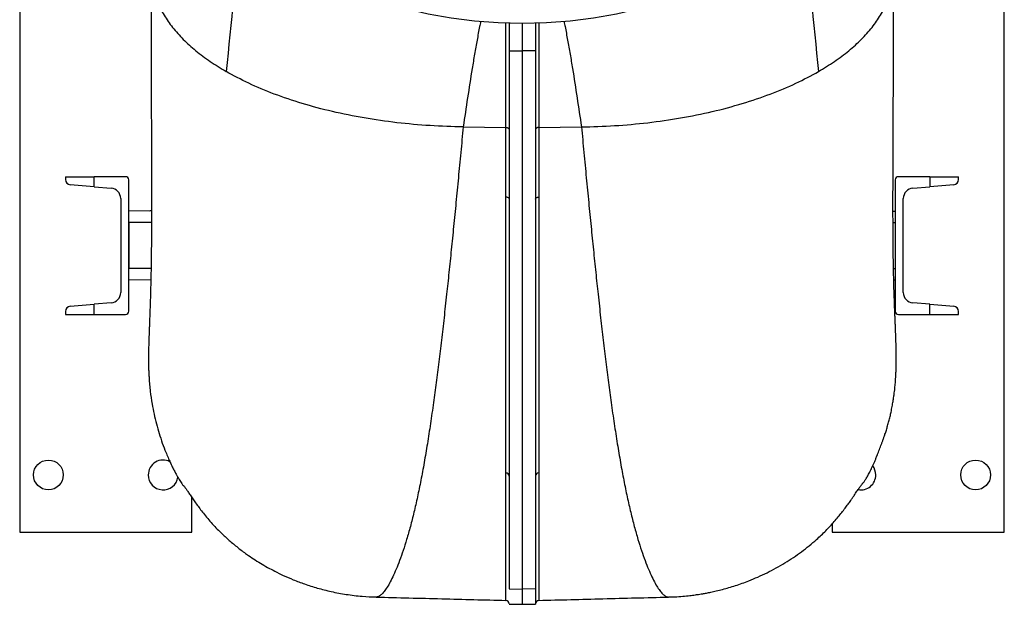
# Model space of a CAD drawing. Header units: millimetres. Extents: x 349 to 3491, y 932 to 2695.
# Tile 1 of 12: x 349 to 1207, y 932 to 1442. Entities that reach past the tile are written whole.
import ezdxf

# ---------------------------------------------------------------- set-up
doc = ezdxf.new("R2010")
doc.units = ezdxf.units.MM

msp = doc.modelspace()

# ---------------------------------------------------------------- linework, layer by layer
at = {"color": 7, "linetype": 'Continuous', "lineweight": 25}
for p, q in [((349.08, 2695.01), (349.08, 995.01)), ((1207.08, 995.01), (1207.08, 1453.51)), ((775.58, 1438.67), (775.58, 1414.69)), ((787.08, 1438.51), (787.08, 1414.59)), ((798.58, 1438.67), (798.58, 1414.69)), ((775.58, 1414.69), (787.08, 1414.59)), ((775.58, 1414.69), (775.58, 1285.45)), ((798.58, 1414.69), (787.08, 1414.59)), ((787.08, 1414.59), (787.08, 945.49)), ((798.58, 1414.69), (798.58, 1285.44)), ((735.54, 1348.4), (772.65, 1347.93)), ((801.5, 1347.93), (838.61, 1348.4)), ((389.08, 1305.01), (389.08, 1302.46)), ((389.08, 1305.01), (414.08, 1305.01)), ((414.08, 1296.22), (414.08, 1305.01)), ((441.38, 1305.01), (414.08, 1305.01)), ((1142.08, 1305.01), (1114.78, 1305.01)), ((1142.08, 1305.01), (1142.08, 1296.22)), ((1142.08, 1305.01), (1167.08, 1305.01)), ((1167.08, 1302.46), (1167.08, 1305.01)), ((414.08, 1296.22), (393.2, 1297.97)), ((414.08, 1296.22), (428.83, 1294.97)), ((444.08, 1187.71), (444.08, 1302.31)), ((1112.08, 1302.31), (1112.08, 1187.71)), ((1127.32, 1294.97), (1142.08, 1296.22)), ((1162.95, 1297.97), (1142.08, 1296.22)), ((437.08, 1286.01), (437.08, 1204.01)), ((775.58, 1285.45), (775.58, 1044)), ((798.58, 1285.44), (798.58, 1044.06)), ((1119.08, 1204.01), (1119.08, 1286.01)), ((463.94, 1275.35), (444.08, 1275.01)), ((1110.08, 1275.04), (1112.08, 1275.01)), ((444.08, 1265.01), (444.08, 1225.01)), ((1112.08, 1265.01), (1112.08, 1225.01)), ((463.34, 1214.67), (444.08, 1215.01)), ((1110.74, 1214.98), (1112.08, 1215.01)), ((393.2, 1192.04), (414.08, 1193.79)), ((428.83, 1195.04), (414.08, 1193.79)), ((414.08, 1185.01), (414.08, 1193.79)), ((1142.08, 1193.79), (1127.32, 1195.04)), ((1142.08, 1185.01), (1142.08, 1193.79)), ((1142.08, 1193.79), (1162.95, 1192.04)), ((389.08, 1187.55), (389.08, 1185.01)), ((389.08, 1185.01), (414.08, 1185.01)), ((414.08, 1185.01), (441.38, 1185.01)), ((1114.78, 1185.01), (1142.08, 1185.01)), ((1142.08, 1185.01), (1167.08, 1185.01)), ((1167.08, 1185.01), (1167.08, 1187.55)), ((775.58, 1044), (775.58, 945.69)), ((798.58, 1044.06), (798.58, 945.69)), ((499.08, 995.01), (499.08, 1025.37)), ((1057.08, 1002.34), (1057.08, 995.01)), ((349.08, 995.01), (499.08, 995.01)), ((1057.08, 995.01), (1207.08, 995.01)), ((775.58, 945.69), (787.08, 945.49)), ((798.58, 945.69), (787.08, 945.49)), ((787.08, 945.49), (787.08, 932.24)), ((798.58, 945.69), (798.58, 932.44)), ((775.58, 932.44), (787.08, 932.24)), ((787.08, 932.24), (798.58, 932.44))]:
    msp.add_line(p, q, dxfattribs=at)
at = {"color": 1, "linetype": 'Continuous', "lineweight": 25}
for p, q in [((463.92, 1265.01), (444.08, 1265.01)), ((1110.1, 1265.01), (1112.08, 1265.01)), ((463.55, 1225.01), (444.08, 1225.01)), ((1110.51, 1225.01), (1112.08, 1225.01))]:
    msp.add_line(p, q, dxfattribs=at)
at = {"color": 1, "linetype": 'Continuous', "lineweight": 25, "flags": 128}
msp.add_lwpolyline([(801.45, 1438.93), (801.44, 1432.06), (801.4, 1422.2), (801.35, 1403.56), (801.37, 1384.77), (801.43, 1366.23), (801.5, 1347.93), (801.5, 1347.93), (801.5, 1347.93)], dxfattribs=at)
at = {"color": 7, "linetype": 'Continuous', "lineweight": 25, "flags": 128}
for points in [[(772.65, 1287.35), (773.23, 1287.3), (773.78, 1287.19), (774.28, 1287.01), (774.73, 1286.77), (775.09, 1286.49), (775.36, 1286.17), (775.52, 1285.82), (775.58, 1285.45)], [(798.58, 1285.44), (798.63, 1285.8), (798.8, 1286.15), (799.07, 1286.48), (799.43, 1286.76), (799.87, 1287), (800.38, 1287.18), (800.93, 1287.29), (801.5, 1287.33)]]:
    msp.add_lwpolyline(points, dxfattribs=at)
at = {"color": 7, "linetype": 'Continuous', "lineweight": 25}
for centre, radius in [((787.08, 1845.01), 406.5), ((374.08, 1045.01), 13), ((1182.08, 1045.01), 13)]:
    msp.add_circle(centre, radius, dxfattribs=at)
for centre, radius, start, end in [((441.38, 1302.31), 2.7, 0, 90), ((1114.78, 1302.31), 2.7, 90, 180), ((393.58, 1302.46), 4.5, 180, 265.18773), ((1162.58, 1302.46), 4.5, 274.81227, 0), ((428.08, 1286.01), 9, 0, 85.18773), ((1128.08, 1286.01), 9, 94.81227, 180), ((462.22, 1280.32), 5, 271, 290.32444), ((428.08, 1204.01), 9, 274.81227, 0), ((1128.08, 1204.01), 9, 180, 265.18773), ((393.58, 1187.55), 4.5, 94.81227, 180), ((441.38, 1187.71), 2.7, 270, 0), ((1114.78, 1187.71), 2.7, 180, 270), ((1162.58, 1187.55), 4.5, 0, 85.18773), ((474.08, 1045.01), 13, 62.66141, 180), ((1082.08, 1045.01), 13, 0, 37.3335), ((474.08, 1045.01), 13, 180, 351.30221), ((772.75, 1043.83), 2.84, 3.52609, 91.87006), ((801.41, 1043.88), 2.84, 88.13061, 176.47192), ((1082.08, 1045.01), 13, 259.65165, 0), ((772.58, 932.65), 3, 0, 88.62977), ((801.58, 932.65), 3, 91.67078, 180)]:
    msp.add_arc(centre, radius, start, end, dxfattribs=at)
for points in [[(539.65, 1520.4), (538.55, 1484.1), (533.03, 1438.8), (529.05, 1396.7)], [(1034.51, 1520.4), (1035.61, 1484.1), (1041.13, 1438.8), (1045.11, 1396.7)], [(772.65, 1347.93), (772.65, 1347.93), (772.66, 1347.93), (772.66, 1347.93)], [(801.5, 1347.93), (801.5, 1347.93), (801.5, 1347.93), (801.5, 1347.93)]]:
    msp.add_open_spline(points, degree=3, dxfattribs=at)
for points, knots in [([(463.8, 1484.31), (463.75, 1478.86), (463.67, 1468.24), (463.65, 1452.98), (463.64, 1438.88), (463.64, 1425.93), (463.65, 1414.12), (463.67, 1404.08), (463.69, 1395.64), (463.7, 1388.51), (463.72, 1381.65), (463.74, 1374.83), (463.75, 1367.94), (463.78, 1358.81), (463.82, 1347.45), (463.86, 1333.96), (463.9, 1320.41), (463.93, 1307.89), (463.94, 1296.55), (463.95, 1286.63), (463.95, 1277.44), (463.93, 1268.68), (463.9, 1260.42), (463.86, 1252.68), (463.81, 1245.79), (463.76, 1239.53), (463.69, 1234.07), (463.62, 1229.17), (463.55, 1224.76), (463.47, 1220.38), (463.38, 1215.91), (463.27, 1211.27), (463.14, 1206.46), (463, 1201.53), (462.85, 1196.6), (462.69, 1191.89), (462.54, 1187.56), (462.4, 1183.65), (462.27, 1180.11), (462.15, 1176.73), (462.04, 1173.98), (461.96, 1171.77), (461.9, 1170.15), (461.84, 1168.63), (461.8, 1167.26), (461.75, 1166.01), (461.71, 1164.8), (461.67, 1163.56), (461.62, 1162.23), (461.57, 1160.72), (461.52, 1158.87), (461.46, 1156.69), (461.41, 1154.36), (461.35, 1151.67), (461.32, 1148.4), (461.31, 1144.69), (461.35, 1140.74), (461.45, 1136.91), (461.6, 1133.25), (461.79, 1129.85), (462.01, 1126.7), (462.25, 1123.81), (462.54, 1120.8), (463.16, 1115.24), (464.23, 1107.74), (466.07, 1098.23), (468.12, 1089.63), (470.52, 1081.18), (473.27, 1072.91), (475.97, 1065.8), (478.34, 1060.16), (480.24, 1055.94), (482.06, 1052.13), (483.77, 1048.74), (485.35, 1045.75), (486.78, 1043.17), (488.05, 1040.99), (489.27, 1039), (490.34, 1037.37), (491.19, 1036.26), (491.48, 1036.08), (491.74, 1035.9), (492.01, 1035.6), (492.37, 1035.16), (492.82, 1034.55), (493.37, 1033.77), (494.02, 1032.83), (494.78, 1031.72), (495.63, 1030.45), (496.58, 1029.04), (497.62, 1027.5), (498.77, 1025.81), (500.39, 1023.46), (502.55, 1020.39), (505.32, 1016.59), (508.48, 1012.46), (512.05, 1008.03), (515.85, 1003.58), (520.03, 999.04), (525.19, 993.81), (531.4, 988.05), (538.86, 981.84), (546.01, 976.48), (552.69, 971.92), (558.78, 968.07), (565.01, 964.45), (571.69, 960.87), (579.13, 957.24), (587.76, 953.48), (597.63, 949.75), (608.67, 946.25), (620.79, 943.18), (633.85, 940.76), (646.92, 939.13), (655.62, 938.8), (659.67, 938.65)], [0, 0, 0, 0, 0.018574, 0.036118, 0.052615, 0.06804, 0.082379, 0.095618, 0.105245, 0.114186, 0.122922, 0.131855, 0.140985, 0.150311, 0.168651, 0.187691, 0.207423, 0.227841, 0.244356, 0.260522, 0.275842, 0.290321, 0.305812, 0.320222, 0.333558, 0.345895, 0.358132, 0.367865, 0.377705, 0.38766, 0.39816, 0.409474, 0.42161, 0.434578, 0.448386, 0.462258, 0.475389, 0.48756, 0.499006, 0.50995, 0.521461, 0.527265, 0.53321, 0.538786, 0.543787, 0.548211, 0.552692, 0.556864, 0.561616, 0.567028, 0.573421, 0.58084, 0.589296, 0.598076, 0.606939, 0.615928, 0.62478, 0.632734, 0.639756, 0.645862, 0.650478, 0.654456, 0.657888, 0.661171, 0.673925, 0.683711, 0.693149, 0.702269, 0.71111, 0.719697, 0.724763, 0.729561, 0.734139, 0.73855, 0.742855, 0.747118, 0.751403, 0.755775, 0.761836, 0.768275, 0.775181, 0.777659, 0.779862, 0.781813, 0.783548, 0.785112, 0.786571, 0.788002, 0.789488, 0.791104, 0.792908, 0.794943, 0.797239, 0.80184, 0.80734, 0.813784, 0.821201, 0.829565, 0.837974, 0.846082, 0.858107, 0.869453, 0.880172, 0.887842, 0.895234, 0.902391, 0.909452, 0.917496, 0.926767, 0.937178, 0.948626, 0.960994, 0.974157, 0.987979, 1, 1, 1, 1]), ([(463.97, 1478.91), (464.23, 1475.23), (464.81, 1471.54), (466.6, 1464.14), (467.82, 1460.45), (470.89, 1453.09), (472.75, 1449.44), (477.09, 1442.2), (479.58, 1438.62), (485.16, 1431.58), (488.26, 1428.12), (495.02, 1421.35), (498.68, 1418.03), (506.53, 1411.6), (510.71, 1408.47), (519.55, 1402.42), (524.2, 1399.5), (529.05, 1396.7)], [0, 0, 0, 0, 0.125, 0.125, 0.25, 0.25, 0.375, 0.375, 0.5, 0.5, 0.625, 0.625, 0.75, 0.75, 0.875, 0.875, 1, 1, 1, 1]), ([(914.49, 938.62), (916.35, 938.67), (920.54, 938.79), (926.71, 939.24), (932.65, 939.84), (937.51, 940.46), (941.25, 941.02), (944.45, 941.55), (947.68, 942.13), (951.61, 942.91), (956.29, 943.95), (961.56, 945.25), (967.16, 946.81), (972.87, 948.57), (978.65, 950.54), (985.17, 952.99), (992.43, 956.03), (1000.35, 959.74), (1008.21, 963.84), (1015.92, 968.32), (1023.34, 973.08), (1030.45, 978.11), (1037.23, 983.37), (1042.92, 988.21), (1047.66, 992.58), (1051.6, 996.45), (1055.39, 1000.41), (1058.93, 1004.36), (1062.21, 1008.25), (1065.34, 1012.15), (1068.19, 1015.85), (1070.76, 1019.33), (1072.93, 1022.35), (1074.72, 1024.91), (1076.17, 1027.01), (1077.49, 1028.95), (1078.69, 1030.73), (1079.78, 1032.34), (1080.74, 1033.76), (1081.58, 1034.98), (1082.29, 1036), (1082.89, 1036.83), (1083.51, 1037.63), (1083.97, 1038.14), (1084.32, 1038.41), (1084.88, 1039.11), (1085.55, 1040.03), (1086.34, 1041.23), (1087.42, 1043.01), (1088.87, 1045.61), (1090.75, 1049.27), (1092.46, 1052.94), (1093.83, 1056.08), (1094.89, 1058.61), (1095.95, 1061.19), (1096.93, 1063.64), (1097.81, 1065.88), (1098.71, 1068.2), (1099.61, 1070.59), (1100.51, 1073.02), (1101.4, 1075.5), (1102.29, 1078.03), (1103.28, 1080.98), (1104.36, 1084.34), (1105.49, 1088.1), (1106.56, 1091.96), (1107.52, 1095.79), (1108.49, 1100.06), (1109.37, 1104.46), (1110.15, 1108.96), (1110.75, 1112.91), (1111.2, 1116.31), (1111.54, 1119.19), (1111.8, 1121.73), (1112.04, 1124.21), (1112.23, 1126.62), (1112.41, 1129.04), (1112.57, 1131.69), (1112.71, 1134.55), (1112.82, 1137.62), (1112.9, 1140.71), (1112.93, 1143.39), (1112.95, 1145.62), (1112.94, 1147.9), (1112.93, 1150.15), (1112.9, 1152.28), (1112.86, 1154.13), (1112.83, 1155.64), (1112.79, 1157.01), (1112.76, 1158.35), (1112.72, 1159.79), (1112.67, 1161.25), (1112.62, 1162.64), (1112.57, 1164.17), (1112.51, 1165.94), (1112.42, 1168.2), (1112.31, 1170.98), (1112.19, 1174.2), (1112.05, 1177.64), (1111.9, 1181.11), (1111.76, 1184.59), (1111.6, 1188.73), (1111.41, 1193.67), (1111.2, 1199.53), (1111, 1205.58), (1110.81, 1212.13), (1110.63, 1219.13), (1110.47, 1226.64), (1110.34, 1234.52), (1110.24, 1242.98), (1110.16, 1252.19), (1110.1, 1262.28), (1110.07, 1273.29), (1110.07, 1285.08), (1110.09, 1297.49), (1110.12, 1310.29), (1110.16, 1323.43), (1110.22, 1336.87), (1110.28, 1350.98), (1110.34, 1365.76), (1110.39, 1378.14), (1110.42, 1387.44), (1110.44, 1393.62), (1110.46, 1400.14), (1110.47, 1407.34), (1110.49, 1415.45), (1110.5, 1424.54), (1110.51, 1434.57), (1110.51, 1445.58), (1110.5, 1457.59), (1110.47, 1470.48), (1110.4, 1479.39), (1110.36, 1483.92)], [0, 0, 0, 0, 0.005318, 0.011988, 0.017696, 0.022382, 0.025997, 0.028504, 0.031647, 0.03535, 0.039921, 0.045252, 0.050766, 0.056398, 0.062151, 0.068027, 0.076056, 0.08431, 0.092654, 0.100877, 0.109091, 0.117408, 0.125935, 0.134766, 0.140863, 0.147153, 0.153652, 0.160376, 0.16696, 0.172877, 0.178144, 0.182784, 0.186831, 0.189508, 0.191906, 0.194066, 0.196041, 0.197898, 0.199718, 0.201587, 0.203583, 0.205773, 0.208207, 0.212896, 0.218206, 0.223636, 0.229178, 0.234841, 0.24063, 0.250167, 0.260063, 0.270334, 0.275607, 0.280427, 0.284532, 0.287223, 0.289673, 0.291988, 0.294294, 0.296715, 0.299356, 0.302296, 0.305593, 0.310648, 0.31647, 0.323092, 0.330137, 0.336711, 0.344569, 0.351585, 0.357773, 0.362383, 0.366413, 0.369869, 0.372763, 0.37581, 0.379566, 0.38377, 0.388624, 0.394126, 0.399971, 0.405315, 0.410762, 0.416963, 0.423698, 0.429817, 0.435207, 0.440045, 0.44411, 0.448508, 0.453238, 0.45829, 0.462975, 0.466864, 0.473184, 0.480882, 0.490735, 0.502023, 0.513085, 0.523851, 0.534324, 0.544515, 0.560401, 0.576277, 0.592138, 0.607568, 0.625036, 0.641708, 0.658429, 0.675313, 0.692746, 0.711056, 0.729733, 0.749154, 0.76851, 0.787617, 0.80648, 0.825104, 0.843452, 0.863216, 0.882589, 0.890094, 0.897538, 0.905149, 0.91362, 0.923199, 0.933722, 0.945189, 0.957599, 0.97095, 0.985231, 1, 1, 1, 1]), ([(1045.11, 1396.7), (1049.96, 1399.51), (1054.62, 1402.43), (1063.46, 1408.48), (1067.66, 1411.62), (1075.51, 1418.07), (1079.18, 1421.38), (1085.94, 1428.17), (1089.04, 1431.64), (1094.62, 1438.69), (1097.11, 1442.27), (1101.45, 1449.52), (1103.31, 1453.18), (1106.37, 1460.55), (1107.59, 1464.25), (1109.37, 1471.65), (1109.94, 1475.35), (1110.2, 1479.04)], [0, 0, 0, 0, 0.125, 0.125, 0.25, 0.25, 0.375, 0.375, 0.5, 0.5, 0.625, 0.625, 0.75, 0.75, 0.875, 0.875, 1, 1, 1, 1]), ([(750.72, 1440.31), (750.42, 1438.81), (749.38, 1433.49), (747.61, 1424.1), (745.45, 1411.89), (742.65, 1395.1), (739.31, 1373.69), (736.8, 1356.82), (735.54, 1348.4)], [0, 0, 0, 0, 0.0529968, 0.1876654, 0.322646, 0.4580891, 0.7294848, 1, 1, 1, 1]), ([(823.44, 1440.31), (823.73, 1438.81), (824.78, 1433.49), (826.54, 1424.1), (828.71, 1411.89), (831.51, 1395.1), (834.84, 1373.69), (837.36, 1356.82), (838.61, 1348.4)], [0, 0, 0, 0, 0.052993, 0.187663, 0.322644, 0.458087, 0.729484, 1, 1, 1, 1]), ([(735.54, 1348.4), (725.99, 1348.52), (716.35, 1348.88), (697.03, 1350.11), (687.36, 1350.97), (668.14, 1353.2), (658.6, 1354.57), (639.83, 1357.82), (630.59, 1359.69), (612.59, 1363.9), (603.82, 1366.24), (586.9, 1371.35), (578.75, 1374.11), (563.18, 1380.01), (555.77, 1383.15), (541.77, 1389.72), (535.19, 1393.15), (529.05, 1396.7)], [0, 0, 0, 0, 0.125, 0.125, 0.25, 0.25, 0.375, 0.375, 0.5, 0.5, 0.625, 0.625, 0.75, 0.75, 0.875, 0.875, 1, 1, 1, 1]), ([(838.61, 1348.4), (848.16, 1348.52), (857.8, 1348.88), (877.12, 1350.11), (886.8, 1350.97), (906.01, 1353.2), (915.55, 1354.57), (934.33, 1357.82), (943.56, 1359.69), (961.56, 1363.9), (970.33, 1366.24), (987.25, 1371.35), (995.4, 1374.11), (1010.97, 1380.01), (1018.39, 1383.15), (1032.38, 1389.72), (1038.97, 1393.15), (1045.11, 1396.7)], [0, 0, 0, 0, 0.125, 0.125, 0.25, 0.25, 0.375, 0.375, 0.5, 0.5, 0.625, 0.625, 0.75, 0.75, 0.875, 0.875, 1, 1, 1, 1]), ([(772.66, 1347.93), (772.85, 1347.93), (773.04, 1347.91), (773.42, 1347.86), (773.6, 1347.83), (773.96, 1347.74), (774.12, 1347.69), (774.44, 1347.56), (774.59, 1347.49), (774.86, 1347.33), (774.98, 1347.24), (775.19, 1347.06), (775.28, 1346.96), (775.43, 1346.75), (775.48, 1346.64), (775.56, 1346.42), (775.58, 1346.31), (775.58, 1346.2)], [0, 0, 0, 0, 0.125, 0.125, 0.25, 0.25, 0.375, 0.375, 0.5, 0.5, 0.625, 0.625, 0.75, 0.75, 0.875, 0.875, 1, 1, 1, 1]), ([(772.65, 1287.35), (772.65, 1292.24), (772.65, 1297.18), (772.66, 1307.15), (772.66, 1312.18), (772.66, 1327.39), (772.65, 1337.66), (772.65, 1347.93)], [0, 0, 0, 0, 0.25, 0.25, 0.5, 0.5, 1, 1, 1, 1]), ([(801.5, 1347.93), (801.3, 1347.93), (801.11, 1347.91), (800.74, 1347.86), (800.55, 1347.83), (800.2, 1347.74), (800.03, 1347.69), (799.71, 1347.56), (799.56, 1347.49), (799.29, 1347.33), (799.17, 1347.24), (798.96, 1347.06), (798.87, 1346.96), (798.73, 1346.75), (798.67, 1346.64), (798.6, 1346.42), (798.58, 1346.31), (798.58, 1346.2)], [0, 0, 0, 0, 0.125, 0.125, 0.25, 0.25, 0.375, 0.375, 0.5, 0.5, 0.625, 0.625, 0.75, 0.75, 0.875, 0.875, 1, 1, 1, 1]), ([(801.5, 1347.93), (801.5, 1337.68), (801.5, 1327.43), (801.5, 1312.23), (801.5, 1307.19), (801.5, 1297.2), (801.5, 1292.25), (801.5, 1287.33)], [0, 0, 0, 0, 0.5, 0.5, 0.75, 0.75, 1, 1, 1, 1]), ([(772.65, 1046.66), (772.65, 1050.38), (772.65, 1054.18), (772.66, 1061.97), (772.66, 1065.95), (772.66, 1078.15), (772.66, 1086.62), (772.67, 1099.84), (772.67, 1104.33), (772.68, 1111.19), (772.68, 1113.5), (772.68, 1118.16), (772.68, 1120.51), (772.69, 1132.34), (772.69, 1142.11), (772.7, 1172.3), (772.7, 1193.62), (772.68, 1227.4), (772.68, 1238.96), (772.66, 1262.69), (772.65, 1274.86), (772.65, 1287.35)], [0, 0, 0, 0, 0.0625, 0.0625, 0.125, 0.125, 0.25, 0.25, 0.3125, 0.3125, 0.34375, 0.34375, 0.375, 0.375, 0.5, 0.5, 0.75, 0.75, 0.875, 0.875, 1, 1, 1, 1]), ([(801.5, 1287.33), (801.5, 1281.09), (801.5, 1274.92), (801.49, 1262.72), (801.49, 1256.69), (801.48, 1238.81), (801.47, 1227.18), (801.46, 1210.17), (801.46, 1204.58), (801.46, 1196.29), (801.46, 1193.55), (801.45, 1188.1), (801.45, 1185.4), (801.45, 1172), (801.45, 1161.62), (801.46, 1131.48), (801.48, 1112.71), (801.49, 1077.76), (801.5, 1061.59), (801.5, 1046.72)], [0, 0, 0, 0, 0.0625, 0.0625, 0.125, 0.125, 0.25, 0.25, 0.3125, 0.3125, 0.34375, 0.34375, 0.375, 0.375, 0.5, 0.5, 0.75, 0.75, 1, 1, 1, 1]), ([(659.69, 938.59), (678.75, 938.09), (716.4, 937.1), (754.06, 936.13), (772.65, 935.65)], [0, 0, 0, 0, 0.506067, 1, 1, 1, 1]), ([(801.5, 935.65), (820.1, 936.13), (857.75, 937.11), (895.41, 938.1), (914.46, 938.59)], [0, 0, 0, 0, 0.4939543, 1, 1, 1, 1])]:
    msp.add_open_spline(points, degree=3, knots=knots, dxfattribs=at)
at = {"color": 1, "linetype": 'Continuous', "lineweight": 25}
for points, knots in [([(772.66, 1347.93), (772.66, 1347.93), (772.66, 1349.58), (772.7, 1357.87), (772.74, 1372.35), (772.82, 1391.56), (772.83, 1408.31), (772.76, 1422.74), (772.71, 1432.29), (772.71, 1437.53), (772.71, 1438.93)], [0, 0, 0, 0, 0.000001, 0.055234, 0.276178, 0.478352, 0.680535, 0.815556, 0.950629, 1, 1, 1, 1]), ([(735.54, 1348.4), (734.84, 1340.95), (733.43, 1326.06), (731.33, 1304.01), (729.26, 1282.52), (727.2, 1261.6), (725.15, 1241.27), (723.12, 1221.52), (721.02, 1201.74), (718.84, 1181.99), (716.59, 1162.37), (714.32, 1143.49), (712.02, 1125.38), (709.6, 1107.36), (707.04, 1089.55), (704.33, 1072.09), (701.54, 1055.62), (698.67, 1040.16), (695.71, 1025.72), (692.65, 1012.31), (689.49, 999.96), (686.34, 988.86), (683.22, 978.98), (680.15, 970.27), (677.13, 962.59), (674.16, 955.95), (671.29, 950.36), (668.59, 945.94), (666.08, 942.61), (663.77, 940.26), (661.66, 938.95), (660.29, 938.43), (659.69, 938.61), (659.66, 938.62)], [0, 0, 0, 0, 0.029773, 0.059496, 0.089143, 0.118723, 0.148244, 0.177716, 0.20715, 0.239491, 0.271808, 0.304109, 0.336405, 0.368706, 0.404772, 0.440868, 0.477003, 0.51319, 0.549439, 0.58576, 0.62215, 0.6586, 0.693283, 0.728002, 0.762747, 0.797511, 0.832289, 0.867075, 0.899876, 0.932675, 0.965464, 0.99824, 1, 1, 1, 1]), ([(838.61, 1348.4), (839.32, 1340.95), (840.72, 1326.06), (842.82, 1304.01), (844.9, 1282.52), (846.96, 1261.6), (849, 1241.27), (851.04, 1221.52), (853.14, 1201.74), (855.31, 1181.99), (857.56, 1162.37), (859.84, 1143.49), (862.13, 1125.38), (864.56, 1107.36), (867.12, 1089.55), (869.83, 1072.09), (872.61, 1055.62), (875.48, 1040.16), (878.44, 1025.72), (881.51, 1012.31), (884.66, 999.96), (887.82, 988.86), (890.94, 978.98), (894, 970.27), (897.03, 962.59), (899.99, 955.95), (902.86, 950.36), (905.56, 945.94), (908.07, 942.61), (910.38, 940.26), (912.49, 938.95), (913.86, 938.43), (914.46, 938.61), (914.49, 938.62)], [0, 0, 0, 0, 0.029773, 0.059496, 0.089144, 0.118723, 0.148244, 0.177717, 0.20715, 0.239492, 0.271809, 0.30411, 0.336407, 0.368708, 0.404774, 0.44087, 0.477005, 0.513192, 0.549441, 0.585763, 0.622153, 0.658603, 0.693287, 0.728005, 0.76275, 0.797515, 0.832293, 0.867079, 0.89988, 0.932679, 0.965469, 0.998244, 1, 1, 1, 1]), ([(772.65, 935.68), (772.65, 935.7), (772.65, 935.73), (772.65, 936.3), (772.65, 937.27), (772.65, 938.68), (772.65, 940.53), (772.65, 942.84), (772.65, 945.59), (772.65, 948.79), (772.65, 952.45), (772.66, 956.57), (772.66, 961.14), (772.66, 966.7), (772.66, 973.43), (772.66, 981.54), (772.66, 990.42), (772.66, 1000.08), (772.65, 1010.53), (772.65, 1021.79), (772.65, 1033.75), (772.65, 1042.35), (772.65, 1046.66)], [0, 0, 0, 0, 0.03654, 0.079803, 0.123121, 0.166457, 0.210624, 0.254812, 0.29906, 0.343329, 0.387826, 0.432345, 0.476926, 0.521528, 0.580825, 0.640171, 0.69966, 0.759197, 0.819273, 0.879399, 0.939674, 1, 1, 1, 1]), ([(801.5, 1046.72), (801.5, 1041.2), (801.5, 1030.16), (801.5, 1015.12), (801.5, 1001.22), (801.5, 990.67), (801.5, 982.84), (801.5, 977.25), (801.5, 972), (801.5, 967.09), (801.5, 962.52), (801.5, 958.29), (801.5, 954.42), (801.5, 950.81), (801.5, 947.52), (801.5, 944.56), (801.5, 942.03), (801.5, 939.91), (801.5, 938.21), (801.5, 936.93), (801.5, 936.09), (801.5, 935.67), (801.5, 935.7), (801.5, 935.71)], [0, 0, 0, 0, 0.0776496, 0.1554075, 0.2334907, 0.3116823, 0.3513944, 0.3911208, 0.4308903, 0.4706743, 0.5106196, 0.5505798, 0.5905851, 0.6306056, 0.6736834, 0.7167805, 0.7599349, 0.8031082, 0.8464903, 0.889891, 0.9333478, 0.9768231, 1, 1, 1, 1])]:
    msp.add_open_spline(points, degree=3, knots=knots, dxfattribs=at)

doc.saveas('drawing.dxf')
